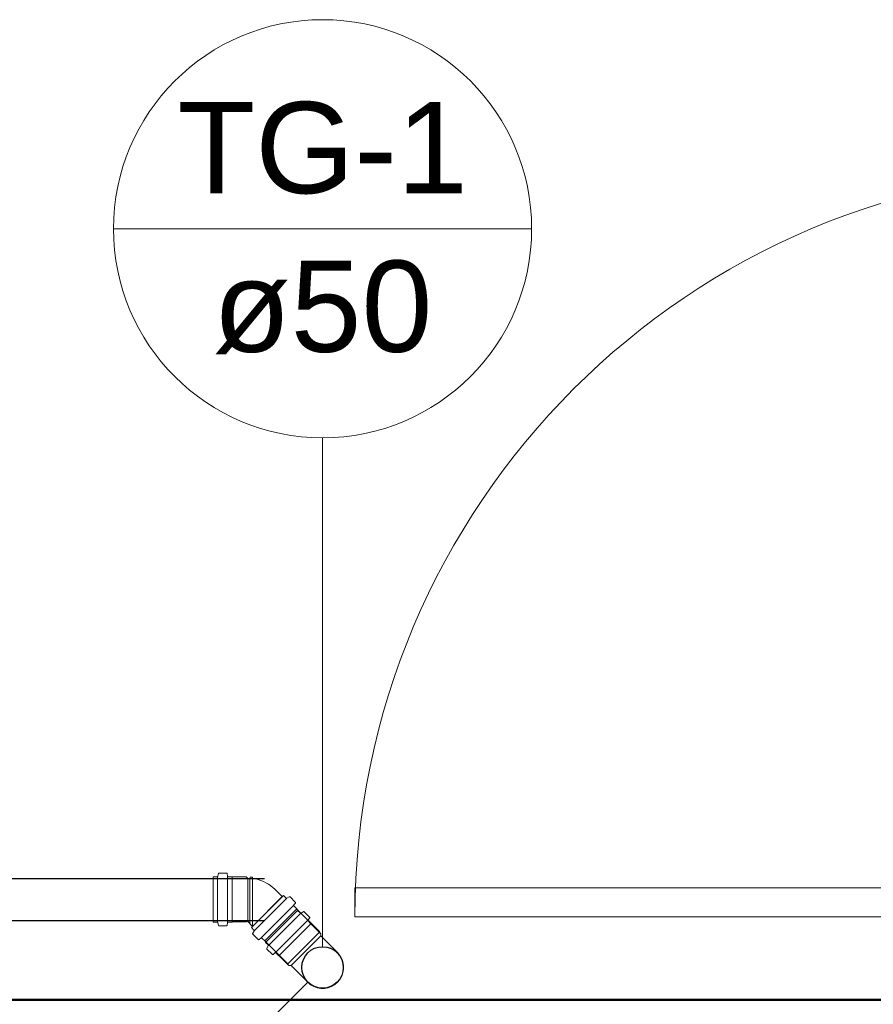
# Model space of a CAD drawing. Header units: millimetres. Extents: x 567 to 934, y -1 to 364.
# Tile 104 of 256: x 607.67 to 609.73, y 103.28 to 105.66. Entities that reach past the tile are written whole.
import ezdxf

# ---------------------------------------------------------------- set-up
doc = ezdxf.new("R2010")
doc.units = ezdxf.units.MM
doc.header["$MEASUREMENT"] = 0
doc.linetypes.add('NULL', pattern=[0])
doc.layers.get('0').update_dxf_attribs({"lineweight": 18})
for name, color, linetype, lineweight in [('A-WALL', 7, 'Continuous', 25), ('ARQ-ESQUAD', 7, 'Continuous', 25), ('Simbolos', 14, 'Continuous', 20), ('Simbolos_int', 14, 'Continuous', 15), ('TQ-Condutos Gordura', 14, 'Continuous', 25), ('TQ-Indicação coluna Gordura', 14, 'Continuous', 13)]:
    doc.layers.add(name, color=color, linetype=linetype, lineweight=lineweight)
doc.styles.add('Arial', font='arial.ttf')

msp = doc.modelspace()

# ---------------------------------------------------------------- linework, layer by layer
msp.add_line((608.1376, 103.4856), (608.1376, 103.587))
at = {"layer": 'A-WALL', "color": 8, "lineweight": 50}
msp.add_line((610.2791, 103.2942), (607.3181, 103.2942), dxfattribs=at)
at = {"layer": 'ARQ-ESQUAD', "color": 8, "lineweight": 13}
for p, q in [((610.2791, 103.5642), (608.4791, 103.5642)), ((608.4791, 103.5642), (608.4791, 103.4942)), ((608.4791, 103.4942), (610.2791, 103.4942))]:
    msp.add_line(p, q, dxfattribs=at)
msp.add_arc((610.2791, 103.4942), 1.8, 90, 180, dxfattribs=at)
at = {"layer": 'Simbolos'}
for p, q in [((608.1376, 103.591), (608.1376, 103.4816)), ((608.1376, 103.591), (608.1463, 103.591)), ((608.1498, 103.5984), (608.1483, 103.5925)), ((608.1518, 103.5999), (608.1693, 103.5999)), ((608.1713, 103.5981), (608.1718, 103.5928)), ((608.1738, 103.591), (608.1831, 103.591)), ((608.1831, 103.591), (608.1835, 103.5906)), ((608.1835, 103.5906), (608.2171, 103.5906)), ((608.2171, 103.5906), (608.2207, 103.587)), ((608.2207, 103.587), (608.2259, 103.587)), ((608.2259, 103.587), (608.2262, 103.59)), ((608.2262, 103.59), (608.232, 103.59)), ((608.2323, 103.587), (608.232, 103.59)), ((608.2862, 103.5606), (608.3038, 103.543)), ((608.3066, 103.5458), (608.2293, 103.4685)), ((608.3066, 103.5458), (608.3128, 103.5397)), ((608.3205, 103.5424), (608.3152, 103.5393)), ((608.3229, 103.5421), (608.3353, 103.5297)), ((608.3354, 103.527), (608.3321, 103.523)), ((608.3322, 103.5203), (608.3388, 103.5137)), ((608.3388, 103.5137), (608.3388, 103.5131)), ((608.3388, 103.5131), (608.394, 103.4579)), ((608.2633, 103.4326), (608.3407, 103.5099)), ((608.3407, 103.5099), (608.3468, 103.5038)), ((608.3546, 103.5065), (608.3493, 103.5035)), ((608.357, 103.5062), (608.3694, 103.4938)), ((608.3695, 103.4911), (608.3661, 103.4871)), ((608.1376, 103.4816), (608.1463, 103.4816)), ((608.1498, 103.4742), (608.1483, 103.4801)), ((608.1518, 103.4727), (608.1693, 103.4727)), ((608.1713, 103.4745), (608.1718, 103.4798)), ((608.1738, 103.4816), (608.1831, 103.4816)), ((608.1831, 103.4816), (608.1835, 103.482)), ((608.1835, 103.482), (608.2171, 103.482)), ((608.2171, 103.482), (608.2179, 103.4827)), ((608.2207, 103.4827), (608.2321, 103.4713)), ((608.2293, 103.4685), (608.2354, 103.4623)), ((608.3662, 103.4844), (608.3729, 103.4778)), ((608.3729, 103.4778), (608.3729, 103.4772)), ((608.3729, 103.4772), (608.3966, 103.4534)), ((608.2327, 103.4546), (608.2357, 103.4599)), ((608.233, 103.4522), (608.2454, 103.4398)), ((608.2481, 103.4396), (608.2521, 103.443)), ((608.2548, 103.4429), (608.2614, 103.4363)), ((608.3966, 103.4534), (608.3966, 103.4483)), ((608.3966, 103.4483), (608.4369, 103.4081)), ((608.2614, 103.4363), (608.262, 103.4363)), ((608.262, 103.4363), (608.3172, 103.3811)), ((608.2633, 103.4326), (608.2695, 103.4264)), ((608.2667, 103.4187), (608.2698, 103.424)), ((608.267, 103.4163), (608.2794, 103.4039)), ((608.2821, 103.4038), (608.2862, 103.4072)), ((608.2889, 103.407), (608.2955, 103.4004)), ((608.2955, 103.4004), (608.2961, 103.4004)), ((608.2961, 103.4004), (608.3198, 103.3766)), ((608.3198, 103.3766), (608.3249, 103.3766)), ((608.3249, 103.3766), (608.3651, 103.3364))]:
    msp.add_line(p, q, dxfattribs=at)
for points in [[(608.1482, 103.5925), (608.1482, 103.5922), (608.148, 103.5919), (608.1478, 103.5917), (608.1476, 103.5915), (608.1474, 103.5913), (608.1472, 103.5912), (608.1469, 103.5911), (608.1466, 103.591), (608.1463, 103.591)], [(608.1498, 103.5984), (608.1499, 103.5987), (608.1501, 103.5989), (608.1502, 103.5992), (608.1504, 103.5994), (608.1507, 103.5995), (608.1509, 103.5997), (608.1512, 103.5998), (608.1515, 103.5999), (608.1518, 103.5999)], [(608.1693, 103.5999), (608.1696, 103.5999), (608.1699, 103.5998), (608.1702, 103.5996), (608.1705, 103.5995), (608.1708, 103.5992), (608.171, 103.599), (608.1711, 103.5987), (608.1712, 103.5984), (608.1713, 103.5981)], [(608.1738, 103.591), (608.1734, 103.591), (608.1731, 103.5911), (608.1728, 103.5912), (608.1725, 103.5914), (608.1723, 103.5916), (608.1721, 103.5919), (608.1719, 103.5922), (608.1718, 103.5925), (608.1718, 103.5928)], [(608.2323, 103.587), (608.239, 103.5858), (608.2456, 103.5842), (608.252, 103.5822), (608.2583, 103.5796), (608.2644, 103.5766), (608.2703, 103.5732), (608.2759, 103.5694), (608.2812, 103.5652), (608.2862, 103.5606)], [(608.3152, 103.5394), (608.3149, 103.5392), (608.3147, 103.5391), (608.3144, 103.5391), (608.3141, 103.5391), (608.3138, 103.5391), (608.3135, 103.5392), (608.3132, 103.5393), (608.313, 103.5395), (608.3128, 103.5397)], [(608.3205, 103.5424), (608.3208, 103.5426), (608.3211, 103.5426), (608.3213, 103.5427), (608.3216, 103.5427), (608.3219, 103.5427), (608.3222, 103.5426), (608.3225, 103.5425), (608.3227, 103.5423), (608.3229, 103.5421)], [(608.3322, 103.5203), (608.332, 103.5205), (608.3318, 103.5208), (608.3317, 103.5211), (608.3316, 103.5214), (608.3316, 103.5218), (608.3316, 103.5221), (608.3317, 103.5224), (608.3319, 103.5227), (608.3321, 103.523)], [(608.3353, 103.5297), (608.3355, 103.5295), (608.3357, 103.5292), (608.3358, 103.5289), (608.3359, 103.5286), (608.3359, 103.5282), (608.3359, 103.5279), (608.3358, 103.5276), (608.3356, 103.5273), (608.3354, 103.527)], [(608.3468, 103.5038), (608.3471, 103.5036), (608.3473, 103.5034), (608.3476, 103.5033), (608.3478, 103.5032), (608.3481, 103.5032), (608.3484, 103.5032), (608.3487, 103.5033), (608.349, 103.5033), (608.3492, 103.5035)], [(608.357, 103.5062), (608.3568, 103.5064), (608.3565, 103.5066), (608.3563, 103.5067), (608.356, 103.5068), (608.3557, 103.5068), (608.3554, 103.5068), (608.3551, 103.5068), (608.3548, 103.5067), (608.3546, 103.5065)], [(608.3661, 103.4871), (608.3659, 103.4868), (608.3658, 103.4865), (608.3657, 103.4862), (608.3657, 103.4859), (608.3657, 103.4855), (608.3657, 103.4852), (608.3659, 103.4849), (608.366, 103.4846), (608.3662, 103.4844)], [(608.3695, 103.4911), (608.3697, 103.4914), (608.3698, 103.4917), (608.3699, 103.492), (608.37, 103.4923), (608.3699, 103.4927), (608.3699, 103.493), (608.3698, 103.4933), (608.3696, 103.4936), (608.3694, 103.4938)], [(608.1463, 103.4816), (608.1466, 103.4816), (608.1469, 103.4815), (608.1472, 103.4814), (608.1474, 103.4812), (608.1476, 103.4811), (608.1478, 103.4809), (608.148, 103.4806), (608.1482, 103.4804), (608.1482, 103.4801)], [(608.1518, 103.4727), (608.1515, 103.4727), (608.1512, 103.4728), (608.1509, 103.4729), (608.1507, 103.473), (608.1504, 103.4732), (608.1502, 103.4734), (608.1501, 103.4736), (608.1499, 103.4739), (608.1498, 103.4742)], [(608.1713, 103.4745), (608.1712, 103.4742), (608.1711, 103.4739), (608.171, 103.4736), (608.1708, 103.4733), (608.1705, 103.4731), (608.1702, 103.4729), (608.1699, 103.4728), (608.1696, 103.4727), (608.1693, 103.4727)], [(608.1718, 103.4798), (608.1718, 103.4801), (608.1719, 103.4804), (608.1721, 103.4807), (608.1723, 103.4809), (608.1725, 103.4812), (608.1728, 103.4813), (608.1731, 103.4815), (608.1734, 103.4816), (608.1738, 103.4816)], [(608.2178, 103.4827), (608.218, 103.4828), (608.2181, 103.4829), (608.2183, 103.483), (608.2184, 103.4831), (608.2186, 103.4832), (608.2187, 103.4832), (608.2189, 103.4833), (608.2191, 103.4833), (608.2193, 103.4833), (608.2194, 103.4833), (608.2196, 103.4833), (608.2198, 103.4832), (608.2199, 103.4832), (608.2201, 103.4831), (608.2203, 103.483), (608.2204, 103.4829), (608.2205, 103.4828), (608.2207, 103.4827)], [(608.233, 103.4522), (608.2328, 103.4524), (608.2326, 103.4526), (608.2325, 103.4529), (608.2324, 103.4532), (608.2324, 103.4535), (608.2324, 103.4538), (608.2325, 103.454), (608.2325, 103.4543), (608.2327, 103.4546)], [(608.2354, 103.4623), (608.2356, 103.4621), (608.2358, 103.4619), (608.2359, 103.4616), (608.236, 103.4613), (608.236, 103.461), (608.236, 103.4607), (608.236, 103.4604), (608.2359, 103.4602), (608.2357, 103.4599)], [(608.2481, 103.4397), (608.2478, 103.4395), (608.2475, 103.4393), (608.2472, 103.4392), (608.2469, 103.4392), (608.2465, 103.4392), (608.2462, 103.4393), (608.2459, 103.4394), (608.2456, 103.4396), (608.2454, 103.4398)], [(608.2521, 103.443), (608.2524, 103.4432), (608.2527, 103.4434), (608.253, 103.4435), (608.2533, 103.4435), (608.2537, 103.4435), (608.254, 103.4434), (608.2543, 103.4433), (608.2546, 103.4431), (608.2548, 103.4429)], [(608.2667, 103.4187), (608.2666, 103.4184), (608.2665, 103.4181), (608.2665, 103.4179), (608.2665, 103.4176), (608.2665, 103.4173), (608.2666, 103.417), (608.2667, 103.4167), (608.2669, 103.4165), (608.267, 103.4163)], [(608.2698, 103.424), (608.2699, 103.4243), (608.27, 103.4246), (608.2701, 103.4248), (608.2701, 103.4251), (608.27, 103.4254), (608.2699, 103.4257), (608.2698, 103.426), (608.2697, 103.4262), (608.2695, 103.4264)], [(608.2794, 103.4039), (608.2797, 103.4037), (608.28, 103.4035), (608.2803, 103.4034), (608.2806, 103.4033), (608.2809, 103.4033), (608.2813, 103.4033), (608.2816, 103.4034), (608.2819, 103.4036), (608.2821, 103.4038)], [(608.2889, 103.407), (608.2886, 103.4072), (608.2883, 103.4074), (608.288, 103.4075), (608.2877, 103.4076), (608.2874, 103.4076), (608.2871, 103.4076), (608.2867, 103.4075), (608.2864, 103.4073), (608.2862, 103.4071)], [(608.3651, 103.3364), (608.3719, 103.3307), (608.3796, 103.3263), (608.3879, 103.3233), (608.3966, 103.3218), (608.4054, 103.3218), (608.4141, 103.3233), (608.4224, 103.3263), (608.4301, 103.3307), (608.4369, 103.3364), (608.4425, 103.3432), (608.4469, 103.3508), (608.45, 103.3591), (608.4515, 103.3678), (608.4515, 103.3767), (608.45, 103.3854), (608.4469, 103.3937), (608.4425, 103.4013), (608.4369, 103.4081)]]:
    msp.add_lwpolyline(points, dxfattribs=at)
at = {"layer": 'Simbolos_int'}
for p, q in [((608.1479, 103.591), (608.1479, 103.4816)), ((608.1719, 103.591), (608.1719, 103.4816)), ((608.1831, 103.591), (608.1831, 103.4816)), ((608.2207, 103.587), (608.2207, 103.4827)), ((608.2259, 103.587), (608.2259, 103.4775)), ((608.2323, 103.587), (608.2323, 103.4715)), ((608.2321, 103.4713), (608.3038, 103.543)), ((608.3139, 103.5386), (608.2365, 103.4612)), ((608.3309, 103.5216), (608.2535, 103.4442)), ((608.3388, 103.5137), (608.2614, 103.4363)), ((608.2706, 103.4253), (608.3479, 103.5027)), ((608.2876, 103.4083), (608.3649, 103.4857)), ((608.3729, 103.4778), (608.2955, 103.4004)), ((608.394, 103.4579), (608.3172, 103.3811)), ((608.3966, 103.4483), (608.3249, 103.3766))]:
    msp.add_line(p, q, dxfattribs=at)
at = {"layer": 'TQ-Condutos Gordura'}
for p, q in [((600.5024, 103.587), (608.261, 103.587)), ((600.5024, 103.4856), (608.261, 103.4856))]:
    msp.add_line(p, q, dxfattribs=at)
msp.add_lwpolyline([(608.3656, 103.3369), (608.1182, 103.0894)], dxfattribs=at)
msp.add_circle((608.401, 103.3723), 0.05, dxfattribs=at)
at = {"layer": 'TQ-Indicação coluna Gordura'}
for p, q in [((607.897, 105.1529), (608.905, 105.1529)), ((608.401, 104.6489), (608.401, 103.423))]:
    msp.add_line(p, q, dxfattribs=at)
msp.add_circle((608.401, 105.1529), 0.504, dxfattribs=at)
msp.add_circle((608.401, 105.1529), 0.504, dxfattribs=at)

# ---------------------------------------------------------------- texts
at = {"layer": 'TQ-Indicação coluna Gordura', "linetype": 'NULL', "char_height": 0.22, "attachment_point": 8, "line_spacing_factor": 0.6, "style": 'Arial'}
for s, insert, width in [('TG-1', (608.401, 105.2355), 1.400152), ('ø50', (608.401, 104.8503), 1.059085)]:
    msp.add_mtext(s, dxfattribs=dict(at, insert=insert, width=width))

doc.saveas('drawing.dxf')
